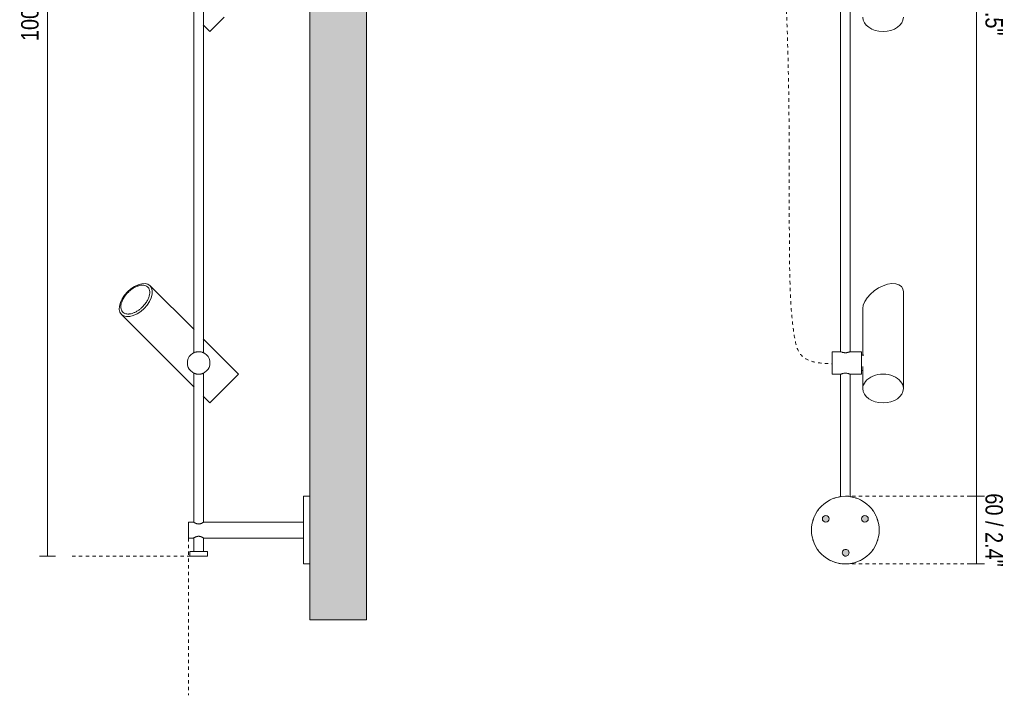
# Model space of a CAD drawing. Header units: millimetres. Extents: x -6760 to -4755, y -298 to 6848.
# Tile 2 of 5: x -6111 to -5238, y -298 to 301. Entities that reach past the tile are written whole.
import ezdxf

# ---------------------------------------------------------------- set-up
doc = ezdxf.new("R2010")
doc.units = ezdxf.units.MM
doc.linetypes.add('Dash', pattern=[6, 3, -3])
for name, color, linetype, lineweight in [('Cotas', 7, 'Continuous', 9), ('Cotas-7', 7, 'Continuous', 9), ('Elementos de detalle', 7, 'Continuous', 9), ('Lighthing Fixture Detail Wide Black', 7, 'Continuous', 20), ('Luminarias', 7, 'Continuous', 20), ('Muros', 7, 'Continuous', 9)]:
    doc.layers.add(name, color=color, linetype=linetype, lineweight=lineweight)
doc.layers.add('Lighthing Fixture Dim Grey Dash', color=7, linetype='Dash', lineweight=9, true_color=0xd2d2d2)
doc.styles.add('Arial Narrow', font='ARIALN.TTF', dxfattribs={"height": 15.4})
doc.dimstyles.new('FARO_-_2_2mm_Arial_Narrow_mm_Inch_Left', dxfattribs={"dimscale": 304.8, "dimtxt": 15.760837, "dimasz": 0, "dimexe": 0.022966, "dimexo": 0.0625, "dimgap": 0.011483, "dimtad": 1, "dimdec": 0, "dimzin": 0, "dimdsep": 46, "dimtxsty": 'Arial Narrow', "dimblk1": 'NONE', "dimblk2": 'NONE', "dimsah": 1, "dimcen": 0.09, "dimadec": 0, "dimazin": 0, "dimtfac": 1, "dimtdec": 4, "dimtix": 1, "dimtmove": 0, "dimatfit": 3, "dimfxl": 0.022966, "dimfxlon": 1, "dimtvp": 1, "dimtolj": 1, "dimtzin": 0, "dimarcsym": 2})
doc.dimstyles.new('FARO_-_2_2mm_Arial_Narrow_mm_Inch_Right', dxfattribs={"dimscale": 304.8, "dimtxt": 15.760837, "dimasz": 0, "dimexe": 0.022966, "dimexo": 0.0625, "dimgap": 0.011483, "dimtad": 1, "dimdec": 0, "dimzin": 0, "dimdsep": 46, "dimtxsty": 'Arial Narrow', "dimblk1": 'NONE', "dimblk2": 'NONE', "dimsah": 1, "dimcen": 0.09, "dimadec": 0, "dimazin": 0, "dimtfac": 1, "dimtdec": 4, "dimtix": 1, "dimtmove": 0, "dimatfit": 3, "dimfxl": 0.022966, "dimfxlon": 1, "dimtvp": 1, "dimtolj": 1, "dimtzin": 0, "dimarcsym": 2})

# ---------------------------------------------------------------- blocks, each defined once
blk = doc.blocks.new('clap_linear_walllamp - 75712-233 CLAP Black linear Wall lamp 3-557903-Lateral_PDF')
at = {"layer": 'Luminarias'}
for p, q in [((-3371.75, 316.75), (-3371.75, 5.41)), ((-3363.43, 5.42), (-3363.43, 316.74)), ((-3357.63, 290.37), (-3344.91, 303.09)), ((-3363.49, 296.23), (-3357.63, 290.37)), ((-3371.69, 25.97), (-3410.56, 64.85)), ((-3436.01, 39.4), (-3371.69, -24.92)), ((-3332.18, -13.53), (-3363.49, 17.78)), ((-3371.75, -12.59), (-3371.75, -144.98)), ((-3363.43, -144.93), (-3363.43, -12.61)), ((-3344.91, -26.26), (-3332.18, -13.53)), ((-3363.49, -33.12), (-3357.63, -38.98)), ((-3357.63, -38.98), (-3344.91, -26.26)), ((-3268.96, -121.85), (-3274.7, -121.85)), ((-3274.7, -181.85), (-3274.7, -121.85)), ((-3274.78, -137.25), (-3274.78, -141.84)), ((-3371.99, -144.85), (-3376.7, -144.85)), ((-3376.7, -158.85), (-3376.7, -144.85)), ((-3274.78, -144.85), (-3363.19, -144.85)), ((-3274.78, -141.84), (-3274.78, -146.44)), ((-3376.7, -158.85), (-3371.99, -158.85)), ((-3371.75, -158.71), (-3371.75, -170.88)), ((-3363.43, -170.88), (-3363.43, -158.76)), ((-3363.19, -158.85), (-3274.7, -158.85)), ((-3375.34, -170.88), (-3375.34, -174.87)), ((-3359.96, -170.88), (-3375.34, -170.88)), ((-3359.84, -170.88), (-3359.96, -170.88)), ((-3359.84, -174.87), (-3359.84, -170.88)), ((-3274.78, -167.28), (-3274.78, -167.93)), ((-3274.78, -167.93), (-3274.78, -176.47)), ((-3359.96, -174.87), (-3375.34, -174.87)), ((-3359.84, -174.87), (-3359.96, -174.87)), ((-3274.7, -181.85), (-3268.96, -181.85))]:
    blk.add_line(p, q, dxfattribs=at)
at = {"layer": 'Luminarias', "flags": 128}
for points in [[(-3430.63, 59.47), (-3427.62, 62.12), (-3424.39, 64.26), (-3421.1, 65.8), (-3417.92, 66.65), (-3415.01, 66.78), (-3412.52, 66.16), (-3410.56, 64.85), (-3409.25, 62.9), (-3408.64, 60.4), (-3408.76, 57.49), (-3409.61, 54.31), (-3411.15, 51.03), (-3413.29, 47.79), (-3415.94, 44.78)], [(-3415.94, 44.78), (-3418.96, 42.13), (-3422.19, 39.99), (-3425.48, 38.45), (-3428.65, 37.6), (-3431.56, 37.47), (-3434.06, 38.09), (-3436.01, 39.4), (-3437.33, 41.36), (-3437.94, 43.85), (-3437.82, 46.76), (-3436.96, 49.94), (-3435.43, 53.22), (-3433.28, 56.46), (-3430.63, 59.47)]]:
    blk.add_lwpolyline(points, dxfattribs=at)
at = {"layer": 'Luminarias'}
for start, end in [(0, 180), (180, 360)]:
    blk.add_arc((-3367.57, -3.59), 10, start, end, dxfattribs=at)
for points, knots in [([(-3417.33, 46.16), (-3416.42, 47.09), (-3415.21, 48.49), (-3413.88, 50.37), (-3413.02, 51.8), (-3412.29, 53.28), (-3411.71, 54.71), (-3411.29, 56.05), (-3411.04, 57.37), (-3410.92, 58.62), (-3410.95, 60.14), (-3411.35, 61.85), (-3412.32, 63.46), (-3413.67, 64.56), (-3415.26, 65.19), (-3416.69, 65.4), (-3417.94, 65.38), (-3419.28, 65.25), (-3420.69, 64.93), (-3422.17, 64.39), (-3423.72, 63.73), (-3425.29, 62.88), (-3426.79, 61.86), (-3428.3, 60.71), (-3429.42, 59.72), (-3430.16, 59)], [-1, -1, -1, -1, -0.930556, -0.895833, -0.861111, -0.826389, -0.791667, -0.756944, -0.722222, -0.6875, -0.652778, -0.583333, -0.513889, -0.444444, -0.388889, -0.333333, -0.305556, -0.277778, -0.222222, -0.194444, -0.166667, -0.111111, -0.083333, -0.055556, 0, 0, 0, 0]), ([(-3430.16, 59), (-3431.06, 58.07), (-3432.27, 56.66), (-3433.61, 54.78), (-3434.47, 53.35), (-3435.2, 51.87), (-3435.78, 50.43), (-3436.19, 49.09), (-3436.45, 47.78), (-3436.56, 46.53), (-3436.54, 45.01), (-3436.13, 43.3), (-3435.16, 41.69), (-3433.8, 40.59), (-3432.21, 39.97), (-3430.79, 39.76), (-3429.54, 39.78), (-3428.19, 39.92), (-3426.78, 40.24), (-3425.3, 40.77), (-3423.75, 41.44), (-3422.19, 42.29), (-3420.69, 43.31), (-3419.18, 44.45), (-3418.07, 45.44), (-3417.33, 46.16)], [-1, -1, -1, -1, -0.930556, -0.895833, -0.861111, -0.826389, -0.791667, -0.756944, -0.722222, -0.6875, -0.652778, -0.583333, -0.513889, -0.444444, -0.388889, -0.333333, -0.305556, -0.277778, -0.222222, -0.194444, -0.166667, -0.111111, -0.083333, -0.055556, 0, 0, 0, 0]), ([(-3371.14, 5.75), (-3371.23, 5.72), (-3371.36, 5.66), (-3371.47, 5.62), (-3371.51, 5.6)], [0.82427798, 0.82427798, 0.82427798, 0.82427798, 0.86111111, 0.88888889, 0.88888889, 0.88888889, 0.88888889]), ([(-3368.22, 6.39), (-3368.37, 6.38), (-3368.81, 6.34), (-3369.54, 6.22), (-3370.3, 6.04), (-3370.71, 5.9), (-3370.9, 5.84)], [0.5486111, 0.5486111, 0.5486111, 0.5486111, 0.5833333, 0.6527778, 0.7222222, 0.7916667, 0.7916667, 0.7916667, 0.7916667]), ([(-3364.04, 5.77), (-3364.14, 5.8), (-3364.53, 5.94), (-3365.23, 6.15), (-3366.11, 6.31), (-3366.89, 6.4), (-3367.6, 6.42), (-3368.07, 6.4), (-3368.22, 6.39)], [0.1822414, 0.1822414, 0.1822414, 0.1822414, 0.2222222, 0.3333333, 0.3888889, 0.4444444, 0.5138889, 0.5486111, 0.5486111, 0.5486111, 0.5486111]), ([(-3363.44, 5.52), (-3363.48, 5.54), (-3363.6, 5.59), (-3363.84, 5.69), (-3364, 5.75), (-3364.03, 5.76)], [0.0555556, 0.0555556, 0.0555556, 0.0555556, 0.1111111, 0.1666667, 0.1801885, 0.1801885, 0.1801885, 0.1801885]), ([(-3370.96, -13), (-3370.91, -13.02), (-3370.55, -13.14), (-3369.91, -13.33), (-3369.02, -13.49), (-3368.55, -13.55), (-3368.31, -13.57)], [0.1998682, 0.1998682, 0.1998682, 0.1998682, 0.2222222, 0.3333333, 0.3888889, 0.4444444, 0.4444444, 0.4444444, 0.4444444]), ([(-3368.31, -13.57), (-3368, -13.59), (-3367.38, -13.6), (-3366.47, -13.54), (-3365.6, -13.41), (-3364.84, -13.22), (-3364.35, -13.06), (-3364.11, -12.97), (-3364.04, -12.95)], [0.4444444, 0.4444444, 0.4444444, 0.4444444, 0.5138889, 0.5833333, 0.6527778, 0.7222222, 0.7916667, 0.8177586, 0.8177586, 0.8177586, 0.8177586]), ([(-3364.03, -12.94), (-3363.93, -12.91), (-3363.67, -12.8), (-3363.51, -12.73), (-3363.45, -12.7)], [0.8198115, 0.8198115, 0.8198115, 0.8198115, 0.8611111, 0.9416004, 0.9416004, 0.9416004, 0.9416004]), ([(-3371.99, -144.85), (-3371.98, -144.85), (-3371.79, -144.98), (-3371.17, -145.33), (-3370.69, -145.59), (-3370.23, -145.8), (-3369.87, -145.94), (-3369.47, -146.09), (-3369.12, -146.19), (-3368.83, -146.26), (-3368.55, -146.32), (-3368.16, -146.37), (-3367.69, -146.4), (-3367.13, -146.4), (-3366.61, -146.32), (-3366.14, -146.21), (-3365.8, -146.12), (-3365.49, -146.01), (-3365.18, -145.89), (-3364.89, -145.77), (-3364.35, -145.52), (-3363.67, -145.15), (-3363.35, -144.94), (-3363.26, -144.89)], [-1, -1, -1, -1, -0.861111, -0.791667, -0.722222, -0.6875, -0.652778, -0.618056, -0.583333, -0.565972, -0.548611, -0.513889, -0.479167, -0.444444, -0.388889, -0.361111, -0.333333, -0.305556, -0.277778, -0.25, -0.222222, -0.111111, 0, 0, 0, 0]), ([(-3363.26, -158.8), (-3363.38, -158.74), (-3363.71, -158.52), (-3364.38, -158.16), (-3364.82, -157.95), (-3365.18, -157.8), (-3365.5, -157.67), (-3365.77, -157.59), (-3366.04, -157.51), (-3366.4, -157.41), (-3366.86, -157.33), (-3367.31, -157.29), (-3367.78, -157.29), (-3368.18, -157.32), (-3368.48, -157.36), (-3368.87, -157.43), (-3369.28, -157.54), (-3369.71, -157.69), (-3370.12, -157.84), (-3370.58, -158.05), (-3371.22, -158.38), (-3371.7, -158.66), (-3371.94, -158.82), (-3371.98, -158.85), (-3371.99, -158.85)], [-1, -1, -1, -1, -0.861111, -0.791667, -0.756944, -0.722222, -0.6875, -0.670139, -0.652778, -0.618056, -0.583333, -0.548611, -0.513889, -0.479167, -0.461806, -0.444444, -0.388889, -0.361111, -0.333333, -0.277778, -0.222222, -0.111111, -0.055556, 0, 0, 0, 0])]:
    blk.add_open_spline(points, degree=3, knots=knots, dxfattribs=at)
for points in [[(-3371.77, 5.48), (-3371.76, 5.49), (-3371.74, 5.5), (-3371.7, 5.52)], [(-3371.71, 5.51), (-3371.75, 5.49), (-3371.77, 5.49), (-3371.77, 5.48)], [(-3363.37, 5.48), (-3363.38, 5.49), (-3363.4, 5.5), (-3363.44, 5.52)], [(-3363.43, 5.51), (-3363.4, 5.5), (-3363.37, 5.49), (-3363.37, 5.48)], [(-3371.71, -12.7), (-3371.75, -12.68), (-3371.77, -12.67), (-3371.77, -12.67)], [(-3371.77, -12.67), (-3371.76, -12.67), (-3371.74, -12.68), (-3371.7, -12.7)], [(-3371.51, -12.78), (-3371.43, -12.82), (-3371.32, -12.86), (-3371.2, -12.91)], [(-3363.37, -12.67), (-3363.38, -12.67), (-3363.4, -12.68), (-3363.44, -12.7)], [(-3363.43, -12.7), (-3363.4, -12.68), (-3363.37, -12.67), (-3363.37, -12.67)], [(-3363.26, -144.89), (-3363.23, -144.87), (-3363.2, -144.85), (-3363.19, -144.85), (-3363.19, -144.85)], [(-3363.19, -158.85), (-3363.19, -158.85), (-3363.2, -158.84), (-3363.23, -158.82), (-3363.26, -158.8)]]:
    blk.add_open_spline(points, degree=3, dxfattribs=at)
blk = doc.blocks.new('clap_linear_walllamp - 75712-233 CLAP Black linear Wall lamp 3-557903-Alzado_PDF Fixing')
at = {"layer": 'Luminarias', "color": 9, "true_color": 0xc0c0c0}
for p, q in [((6555.33, 315.81), (6555.33, 6.35)), ((6563.66, 6.35), (6563.66, 315.81)), ((6610.95, -26.26), (6610.95, 59.47)), ((6574.96, 44.78), (6574.96, 3.21)), ((6555.3, 6.41), (6547.79, 6.41)), ((6547.79, 6.41), (6547.79, -3.59)), ((6573.89, 6.41), (6563.69, 6.41)), ((6573.89, -3.59), (6573.89, 6.41)), ((6575.95, 3.21), (6573.89, 3.21)), ((6547.79, -3.59), (6547.79, -13.59)), ((6573.89, -13.59), (6573.89, -3.59)), ((6574.96, -6.73), (6574.96, -26.26)), ((6547.79, -13.59), (6555.3, -13.59)), ((6555.33, -13.54), (6555.33, -122.15)), ((6563.66, -122.15), (6563.66, -13.54)), ((6563.69, -13.59), (6573.89, -13.59)), ((6573.89, -10.39), (6574.96, -10.39))]:
    blk.add_line(p, q, dxfattribs=at)
at = {"layer": 'Luminarias', "color": 9, "true_color": 0xc0c0c0, "flags": 128}
blk.add_lwpolyline([(6610.95, 59.47), (6610.5, 62.12), (6609.17, 64.26), (6607.03, 65.8), (6604.18, 66.65), (6600.76, 66.78), (6596.96, 66.16), (6592.96, 64.85), (6588.95, 62.9), (6585.15, 60.4), (6581.74, 57.49), (6578.89, 54.31), (6576.75, 51.03), (6575.41, 47.79), (6574.96, 44.78)], dxfattribs=at)
at = {"layer": 'Luminarias', "color": 9, "true_color": 0xc0c0c0}
for start, end in [(97.57204, 101.0301), (78.9699, 82.42796), (123.91502, 127.57713), (115.13546, 118.3039), (106.6961, 109.86454), (70.13546, 73.3039), (61.6961, 64.86454), (52.42287, 56.08498), (151.6961, 154.86454), (142.42287, 146.08498), (33.91502, 37.57713), (25.13546, 28.3039), (168.91502, 172.49138), (160.13546, 163.3039), (16.6961, 19.86454), (7.50862, 11.08498), (187.50862, 191.08498), (348.91502, 352.49138), (196.6961, 199.86454), (205.13546, 208.26959), (331.73041, 334.86454), (340.13546, 343.3039), (213.91502, 217.57713), (322.42287, 326.08498), (232.42287, 236.08498), (241.6961, 244.86454), (250.13546, 253.3039), (258.9699, 262.42796), (277.57204, 281.0301), (286.6961, 289.86454), (295.13546, 298.3039), (303.91502, 307.57713)]:
    blk.add_arc((6559.5, -151.85), 30, start, end, dxfattribs=at)
for centre, start_param, end_param in [((6592.96, 303.09), 3.141593, 6.283185), ((6592.96, -26.26), 0, 3.141593), ((6592.96, -26.26), 3.141593, 6.283185)]:
    blk.add_ellipse(centre, major_axis=(17.99, 0), ratio=0.707107, start_param=start_param, end_param=end_param, dxfattribs=at)
for points in [[(6555.36, 6.38), (6555.32, 6.4), (6555.3, 6.41), (6555.3, 6.41)], [(6558.75, 5.52), (6558.51, 5.54), (6558.04, 5.59), (6557.6, 5.68), (6557.39, 5.72)], [(6559.5, 5.48), (6559.24, 5.49), (6558.99, 5.5), (6558.75, 5.52)], [(6560.39, 5.53), (6560.1, 5.5), (6559.81, 5.49), (6559.5, 5.48)], [(6563.63, 6.38), (6563.67, 6.4), (6563.69, 6.41), (6563.69, 6.41)], [(6555.36, -13.57), (6555.32, -13.58), (6555.3, -13.59), (6555.3, -13.59)], [(6558.79, -12.7), (6559.02, -12.68), (6559.25, -12.67), (6559.5, -12.67)], [(6559.5, -12.67), (6559.75, -12.67), (6560, -12.68), (6560.24, -12.7)]]:
    blk.add_open_spline(points, degree=3, dxfattribs=at)
for points, knots in [([(6555.3, 6.41), (6555.3, 6.41), (6555.3, 6.41), (6555.32, 6.4), (6555.35, 6.39)], [0.50004719, 0.50004719, 0.50004719, 0.50004719, 0.51388889, 0.54861111, 0.54861111, 0.54861111, 0.54861111]), ([(6557.23, 5.76), (6557.08, 5.8), (6556.54, 5.94), (6555.95, 6.15), (6555.56, 6.3), (6555.44, 6.35), (6555.4, 6.36)], [0.1809987, 0.1809987, 0.1809987, 0.1809987, 0.2222222, 0.3333333, 0.3888889, 0.4299606, 0.4299606, 0.4299606, 0.4299606]), ([(6563.69, 6.41), (6563.69, 6.41), (6563.69, 6.4), (6563.58, 6.36), (6563.24, 6.22), (6562.73, 6.04), (6562.08, 5.84), (6561.29, 5.65), (6560.72, 5.56), (6560.42, 5.53)], [0.4999536, 0.4999536, 0.4999536, 0.4999536, 0.5138889, 0.5833333, 0.6527778, 0.7222222, 0.7916667, 0.8611111, 0.930863, 0.930863, 0.930863, 0.930863]), ([(6555.3, -13.59), (6555.3, -13.59), (6555.3, -13.59), (6555.33, -13.58), (6555.36, -13.57)], [0.49995358, 0.49995358, 0.49995358, 0.49995358, 0.51388889, 0.55555556, 0.55555556, 0.55555556, 0.55555556]), ([(6555.4, -13.55), (6555.41, -13.54), (6555.5, -13.51), (6555.75, -13.41), (6556.26, -13.22), (6556.78, -13.06), (6557.13, -12.97), (6557.23, -12.95)], [0.5701948, 0.5701948, 0.5701948, 0.5701948, 0.5833333, 0.6527778, 0.7222222, 0.7916667, 0.8190013, 0.8190013, 0.8190013, 0.8190013]), ([(6557.26, -12.94), (6557.4, -12.9), (6557.88, -12.8), (6558.39, -12.73), (6558.75, -12.7)], [0.8214646, 0.8214646, 0.8214646, 0.8214646, 0.8611111, 0.9445318, 0.9445318, 0.9445318, 0.9445318]), ([(6560.42, -12.72), (6560.6, -12.73), (6561, -12.78), (6561.61, -12.91), (6562.41, -13.11), (6563.04, -13.33), (6563.46, -13.49), (6563.65, -13.57), (6563.69, -13.59), (6563.69, -13.59)], [0.069137, 0.069137, 0.069137, 0.069137, 0.1111111, 0.1666667, 0.2222222, 0.3333333, 0.3888889, 0.4444444, 0.5000464, 0.5000464, 0.5000464, 0.5000464]), ([(6563.69, -13.59), (6563.69, -13.59), (6563.69, -13.59), (6563.67, -13.58), (6563.65, -13.57)], [0.50004719, 0.50004719, 0.50004719, 0.50004719, 0.51388889, 0.54861111, 0.54861111, 0.54861111, 0.54861111])]:
    blk.add_open_spline(points, degree=3, knots=knots, dxfattribs=at)
blk = doc.blocks.new('DIMBLOCK2-Lateral_PDF')
at = {"layer": 'Cotas-7', "color": 251, "true_color": 0x5b5b5b}
for p, q in [((-6086.41, 833.15), (-6093.41, 833.15)), ((-6086.41, 833.15), (-6086.41, -174.87)), ((-6086.41, 833.15), (-6079.41, 833.15)), ((-6086.41, -174.87), (-6093.41, -174.87)), ((-6086.41, -174.87), (-6079.41, -174.87))]:
    blk.add_line(p, q, dxfattribs=at)
at = {"layer": 'Cotas-7', "color": 0, "insert": (-6109.81, 281.86), "char_height": 15.4, "width": 113.478, "attachment_point": 1, "rotation": 90, "line_spacing_factor": 0.974696, "style": 'Arial Narrow'}
blk.add_mtext('1008 / 39.7"', dxfattribs=at)
blk = doc.blocks.new('_None')
blk = doc.blocks.new('DIMBLOCK5-Alzado_PDF Fixing')
at = {"layer": 'Cotas-7', "color": 251, "true_color": 0x5b5b5b}
for p, q in [((-5263.07, -121.85), (-5270.07, -121.85)), ((-5263.07, -181.85), (-5263.07, -121.85)), ((-5263.07, -121.85), (-5256.07, -121.85)), ((-5263.07, -181.85), (-5270.07, -181.85)), ((-5263.07, -181.85), (-5256.07, -181.85))]:
    blk.add_line(p, q, dxfattribs=at)
at = {"layer": 'Cotas-7', "color": 0, "insert": (-5239.67, -119.2), "char_height": 15.4, "width": 78.3539, "attachment_point": 1, "rotation": 270, "line_spacing_factor": 0.974696, "style": 'Arial Narrow'}
blk.add_mtext('60 / 2.4"', dxfattribs=at)
blk = doc.blocks.new('DIMBLOCK6-Alzado_PDF Fixing')
at = {"layer": 'Cotas-7', "color": 251, "true_color": 0x5b5b5b}
for p, q in [((-5263.07, 780.15), (-5270.07, 780.15)), ((-5263.07, -121.85), (-5263.07, 780.15)), ((-5263.07, 780.15), (-5256.07, 780.15)), ((-5263.07, -121.85), (-5270.07, -121.85)), ((-5263.07, -121.85), (-5256.07, -121.85))]:
    blk.add_line(p, q, dxfattribs=at)
at = {"layer": 'Cotas-7', "color": 0, "insert": (-5239.67, 371.56), "char_height": 15.4, "width": 101.77, "attachment_point": 1, "rotation": 270, "line_spacing_factor": 0.974696, "style": 'Arial Narrow'}
blk.add_mtext('902 / 35.5"', dxfattribs=at)

msp = doc.modelspace()

# ---------------------------------------------------------------- hatches: boundary and pattern name
at = {"layer": 'Elementos de detalle', "true_color": 0xc0c0c0}
h = msp.add_hatch(color=9, dxfattribs=at)
h.paths.add_polyline_path([(-5378.95, -174.87), (-5378.17, -174.76), (-5377.45, -174.45), (-5376.84, -173.96), (-5376.37, -173.33), (-5376.08, -172.6), (-5375.99, -171.83), (-5376.11, -171.05), (-5376.42, -170.33), (-5376.9, -169.72), (-5377.53, -169.25), (-5378.26, -168.96), (-5379.1, -168.88), (-5379.81, -168.99), (-5380.53, -169.3), (-5381.14, -169.78), (-5381.67, -170.55), (-5381.9, -171.14), (-5381.99, -171.92), (-5381.83, -172.81), (-5381.57, -173.41), (-5381.08, -174.02), (-5380.45, -174.49), (-5379.72, -174.78), (-5379.1, -174.85)])
h.paths.add_polyline_path([(-5396.63, -144.84), (-5395.86, -144.74), (-5395.13, -144.44), (-5394.51, -143.96), (-5394.04, -143.34), (-5393.74, -142.62), (-5393.63, -141.84), (-5393.74, -141.07), (-5394.04, -140.34), (-5394.51, -139.72), (-5395.13, -139.24), (-5396.02, -138.92), (-5396.63, -138.84), (-5397.41, -138.94), (-5398.13, -139.24), (-5398.89, -139.89), (-5399.23, -140.34), (-5399.53, -141.07), (-5399.63, -141.84), (-5399.53, -142.62), (-5399.23, -143.34), (-5398.75, -143.96), (-5398.13, -144.44), (-5397.41, -144.74)])
h.paths.add_polyline_path([(-5361.95, -144.84), (-5361.17, -144.74), (-5360.45, -144.44), (-5359.83, -143.96), (-5359.31, -143.24), (-5359.05, -142.62), (-5358.95, -141.84), (-5359.05, -141.07), (-5359.35, -140.34), (-5359.83, -139.72), (-5360.45, -139.24), (-5361.34, -138.92), (-5361.95, -138.84), (-5362.73, -138.94), (-5363.45, -139.24), (-5364.07, -139.72), (-5364.55, -140.34), (-5364.85, -141.07), (-5364.95, -141.84), (-5364.85, -142.62), (-5364.47, -143.44), (-5364.07, -143.96), (-5363.45, -144.44), (-5362.73, -144.74)])
h.paths.add_polyline_path([(-5497.94, 582.71), (-5497.16, 582.81), (-5496.44, 583.11), (-5495.82, 583.59), (-5495.34, 584.21), (-5495.04, 584.93), (-5494.94, 585.71), (-5495.04, 586.48), (-5495.34, 587.21), (-5495.82, 587.83), (-5496.44, 588.3), (-5497.16, 588.6), (-5497.94, 588.71), (-5498.72, 588.6), (-5499.44, 588.3), (-5500.06, 587.83), (-5500.54, 587.21), (-5500.84, 586.48), (-5500.94, 585.71), (-5500.84, 584.93), (-5500.54, 584.21), (-5500.06, 583.59), (-5499.44, 583.11), (-5498.72, 582.81)])
h.paths.add_polyline_path([(-5567.94, 582.71), (-5567.16, 582.81), (-5566.44, 583.11), (-5565.82, 583.59), (-5565.34, 584.21), (-5565.04, 584.93), (-5564.94, 585.71), (-5565.04, 586.48), (-5565.34, 587.21), (-5565.82, 587.83), (-5566.44, 588.3), (-5567.16, 588.6), (-5567.94, 588.71), (-5568.72, 588.6), (-5569.44, 588.3), (-5570.06, 587.83), (-5570.54, 587.21), (-5570.84, 586.48), (-5570.94, 585.71), (-5570.84, 584.93), (-5570.54, 584.21), (-5570.06, 583.59), (-5569.44, 583.11), (-5568.72, 582.81)])
h.paths.add_polyline_path([(-5396.63, 797.15), (-5395.86, 797.25), (-5394.93, 797.71), (-5394.51, 798.03), (-5394.04, 798.65), (-5393.74, 799.37), (-5393.63, 800.15), (-5393.74, 800.93), (-5394.04, 801.65), (-5394.51, 802.27), (-5395.13, 802.75), (-5395.86, 803.05), (-5396.63, 803.15), (-5397.41, 803.05), (-5398.13, 802.75), (-5398.89, 802.1), (-5399.23, 801.65), (-5399.54, 800.86), (-5399.63, 800.15), (-5399.53, 799.37), (-5399.23, 798.65), (-5398.75, 798.03), (-5398.13, 797.55), (-5397.41, 797.25)])
h.paths.add_polyline_path([(-5361.95, 797.15), (-5361.17, 797.25), (-5360.45, 797.55), (-5359.83, 798.03), (-5359.31, 798.75), (-5359.05, 799.37), (-5358.95, 800.15), (-5359.05, 800.93), (-5359.35, 801.65), (-5359.83, 802.27), (-5360.45, 802.75), (-5361.17, 803.05), (-5361.95, 803.15), (-5362.73, 803.05), (-5363.45, 802.75), (-5364.07, 802.27), (-5364.55, 801.65), (-5364.86, 800.86), (-5364.95, 800.15), (-5364.85, 799.37), (-5364.55, 798.65), (-5364.07, 798.03), (-5363.27, 797.48), (-5362.73, 797.25)])
h.paths.add_polyline_path([(-5379.04, 827.18), (-5378.26, 827.27), (-5377.53, 827.56), (-5376.9, 828.03), (-5376.42, 828.64), (-5376.11, 829.36), (-5376, 830.23), (-5376.08, 830.91), (-5376.37, 831.64), (-5376.84, 832.27), (-5377.45, 832.76), (-5378.17, 833.07), (-5379.1, 833.16), (-5379.72, 833.09), (-5380.45, 832.8), (-5381.08, 832.33), (-5381.57, 831.72), (-5381.88, 831), (-5381.99, 830.22), (-5381.9, 829.45), (-5381.61, 828.72), (-5380.99, 827.97), (-5380.53, 827.6), (-5379.81, 827.29), (-5379.1, 827.19)])
at = {"layer": 'Muros', "true_color": 0xfafafa}
msp.add_hatch(color=7, dxfattribs=at).paths.add_polyline_path([(-5803.84, -231.3), (-5803.84, 900), (-5853.84, 900), (-5853.84, -231.3)])

# ---------------------------------------------------------------- linework, layer by layer
at = {"layer": 'Lighthing Fixture Detail Wide Black'}
for centre, radius, start, end in [((-5379.29, -151.85), 30, 90, 270), ((-5379.29, -151.85), 30, 270, 90), ((-5396.63, -141.84), 3, 0, 180), ((-5361.95, -141.84), 3, 0, 180), ((-5396.63, -141.84), 3, 180, 360), ((-5361.95, -141.84), 3, 180, 360), ((-5378.99, -171.87), 3, 120.85157, 300.85157), ((-5378.99, -171.87), 3, 300.85157, 120.85157)]:
    msp.add_arc(centre, radius, start, end, dxfattribs=at)
at = {"layer": 'Lighthing Fixture Dim Grey Dash'}
for p, q in [((-5379.29, -121.85), (-5264.29, -121.85)), ((-5961.58, -158.85), (-5961.58, -298.32)), ((-5959.58, -174.87), (-6066.91, -174.87)), ((-5379.29, -181.85), (-5264.29, -181.85))]:
    msp.add_line(p, q, dxfattribs=at)
msp.add_open_spline([(-5478.76, 559.93), (-5450.5, 519.58), (-5428.94, 366.17), (-5428.94, 137.8), (-5428.94, 24.16), (-5418.05, -4.23), (-5391, -4.23)], degree=3, knots=[0, 0, 0, 0, 0.47304, 1.016482, 1.423765, 1.610876, 1.610876, 1.610876, 1.610876], dxfattribs=at)
at = {"layer": 'Muros', "color": 254, "true_color": 0xcccccc}
for p, q in [((-5853.84, -231.3), (-5853.84, 900)), ((-5803.84, 900), (-5803.84, -231.3)), ((-5803.84, -231.3), (-5853.84, -231.3))]:
    msp.add_line(p, q, dxfattribs=at)

# ---------------------------------------------------------------- block references
at = {"layer": 'Luminarias'}
msp.add_blockref('clap_linear_walllamp - 75712-233 CLAP Black linear Wall lamp 3-557903-Lateral_PDF', (-2584.89, 0), dxfattribs=at)
at = {"layer": 'Luminarias', "color": 9, "true_color": 0xc0c0c0}
msp.add_blockref('clap_linear_walllamp - 75712-233 CLAP Black linear Wall lamp 3-557903-Alzado_PDF Fixing', (-11938.79, 0), dxfattribs=at)

# ---------------------------------------------------------------- dimensions: what is measured, and where the dimension line sits
at = {"layer": 'Cotas', "color": 251, "true_color": 0x5b5b5b}
for base, p1, p2, dimstyle, override, picture, middle in [((-6086.41, -174.87), (-6079.41, 833.15), (-6079.41, -174.87), 'FARO_-_2_2mm_Arial_Narrow_mm_Inch_Left', {"dimpost": '<>', "dimfxl": 1008.015222}, 'DIMBLOCK2-Lateral_PDF', (-6099.88, 329.14)), ((-5263.07, 780.15), (-5270.07, -121.85), (-5270.07, 780.15), 'FARO_-_2_2mm_Arial_Narrow_mm_Inch_Right', {"dimtad": 4, "dimpost": '<>', "dimfxl": 902}, 'DIMBLOCK6-Alzado_PDF Fixing', (-5249.6, 329.15)), ((-5263.07, -121.85), (-5270.07, -181.85), (-5270.07, -121.85), 'FARO_-_2_2mm_Arial_Narrow_mm_Inch_Right', {"dimtad": 4, "dimpost": '<>', "dimfxl": 60}, 'DIMBLOCK5-Alzado_PDF Fixing', (-5249.6, -151.85))]:
    dim = msp.add_linear_dim(base=base, p1=p1, p2=p2, angle=90, dimstyle=dimstyle, override=override, dxfattribs=at)
    dim.commit()
    dim.dimension.update_dxf_attribs({"geometry": picture, "text_midpoint": middle})

doc.saveas('drawing.dxf')
